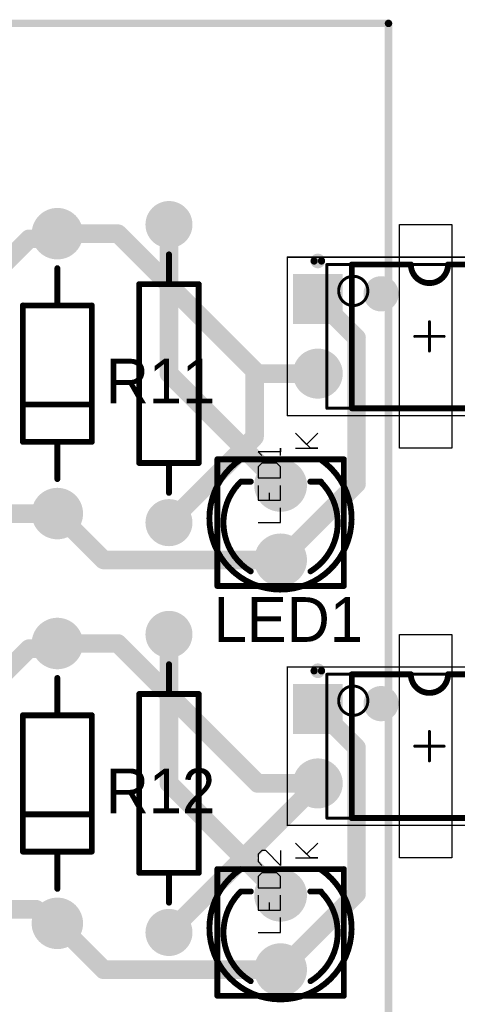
# Model space of a CAD drawing. Header units: millimetres. Extents: x 1.79 to 6.42, y 2.45 to 4.75.
# Tile 15 of 34: x 2.8 to 3.39, y 3.4 to 4.73. Entities that reach past the tile are written whole.
import ezdxf

# ---------------------------------------------------------------- set-up
doc = ezdxf.new("R2010")
doc.units = ezdxf.units.MM
doc.header["$MEASUREMENT"] = 0
for name, color, linetype in [('BottomLayer', 5, 'Continuous'), ('BottomSolder', 6, 'Continuous'), ('Mechanical13', 56, 'Continuous'), ('Mechanical15', 56, 'Continuous'), ('MultiLayer', 9, 'Continuous'), ('PadHoleLayer', 156, 'Continuous'), ('TopLayer', 1, 'Continuous'), ('TopOverlay', 2, 'Continuous'), ('TopSolder', 216, 'Continuous')]:
    doc.layers.add(name, color=color, linetype=linetype)

# ---------------------------------------------------------------- blocks, each defined once
blk = doc.blocks.new('VISH_DIP_4_14')
at = {"layer": 'BottomLayer', "const_width": 0.0295}
for points in [[(0.1352, 0.05, 1), (0.1648, 0.05, 1)], [(-0.1648, -0.05, 1), (-0.1352, -0.05, 1)], [(0.1352, -0.05, 1), (0.1648, -0.05, 1)]]:
    blk.add_lwpolyline(points, format="xyb", close=True, dxfattribs=at)
at = {"layer": 'BottomLayer'}
blk.add_solid([(-0.1795, 0.0205), (-0.1205, 0.0205), (-0.1795, 0.0795), (-0.1205, 0.0795)], dxfattribs=at)
at = {"layer": 'BottomSolder', "const_width": 0.0335}
for points in [[(0.1332, 0.05, 1), (0.1668, 0.05, 1)], [(-0.1668, -0.05, 1), (-0.1332, -0.05, 1)], [(0.1332, -0.05, 1), (0.1668, -0.05, 1)]]:
    blk.add_lwpolyline(points, format="xyb", close=True, dxfattribs=at)
at = {"layer": 'BottomSolder'}
blk.add_solid([(-0.1835, 0.0165), (-0.1165, 0.0165), (-0.1835, 0.0835), (-0.1165, 0.0835)], dxfattribs=at)
at = {"layer": 'Mechanical13', "const_width": 0.00394}
for points in [[(-0.1378, 0.0965), (0.1378, 0.0965)], [(-0.1378, -0.0965), (-0.1378, 0.0965)], [(0.1378, -0.0965), (0.1378, 0.0965)], [(-0.1378, -0.0965), (0.1378, -0.0965)]]:
    blk.add_lwpolyline(points, dxfattribs=at)
at = {"layer": 'Mechanical13'}
for points, const_width in [([(-0.1388, 0.0965, 1), (-0.1368, 0.0965, 1)], 0.00197), ([(-0.1388, 0.0965, 1), (-0.1368, 0.0965, 1)], 0.00197), ([(0.1368, 0.0965, 1), (0.1388, 0.0965, 1)], 0.00197), ([(0.1368, 0.0965, 1), (0.1388, 0.0965, 1)], 0.00197), ([(-0.0827, 0.061, 1), (-0.122, 0.061, 1)], 0.00394), ([(-0.123, 0.061, 1), (-0.1211, 0.061, 1)], 0.00197), ([(-0.0837, 0.061, 1), (-0.0817, 0.061, 1)], 0.00197), ([(-0.1388, -0.0965, 1), (-0.1368, -0.0965, 1)], 0.00197), ([(-0.1388, -0.0965, 1), (-0.1368, -0.0965, 1)], 0.00197), ([(0.1368, -0.0965, 1), (0.1388, -0.0965, 1)], 0.00197), ([(0.1368, -0.0965, 1), (0.1388, -0.0965, 1)], 0.00197)]:
    blk.add_lwpolyline(points, format="xyb", close=True, dxfattribs=dict(at, const_width=const_width))
at = {"layer": 'Mechanical15'}
for points, const_width in [([(-0.1909, 0.1063), (0.1909, 0.1063)], 0.00197), ([(-0.1909, -0.1063), (-0.1909, 0.1063)], 0.00197), ([(0.1909, -0.1063), (0.1909, 0.1063)], 0.00197), ([(0, -0.0197), (0, 0.0197)], 0.00394), ([(-0.0197, 0), (0.0197, 0)], 0.00394), ([(-0.1909, -0.1063), (0.1909, -0.1063)], 0.00197)]:
    blk.add_lwpolyline(points, dxfattribs=dict(at, const_width=const_width))
for points, const_width in [([(-0.1914, 0.1063, 1), (-0.1905, 0.1063, 1)], 0.000984), ([(-0.1914, 0.1063, 1), (-0.1905, 0.1063, 1)], 0.000984), ([(0.1905, 0.1063, 1), (0.1914, 0.1063, 1)], 0.000984), ([(0.1905, 0.1063, 1), (0.1914, 0.1063, 1)], 0.000984), ([(-0.001, 0.0197, 1), (0.001, 0.0197, 1)], 0.00197), ([(-0.0207, 0, 1), (-0.0187, 0, 1)], 0.00197), ([(0.0187, 0, 1), (0.0207, 0, 1)], 0.00197), ([(-0.001, -0.0197, 1), (0.001, -0.0197, 1)], 0.00197), ([(-0.1914, -0.1063, 1), (-0.1905, -0.1063, 1)], 0.000984), ([(-0.1914, -0.1063, 1), (-0.1905, -0.1063, 1)], 0.000984), ([(0.1905, -0.1063, 1), (0.1914, -0.1063, 1)], 0.000984), ([(0.1905, -0.1063, 1), (0.1914, -0.1063, 1)], 0.000984)]:
    blk.add_lwpolyline(points, format="xyb", close=True, dxfattribs=dict(at, const_width=const_width))
at = {"layer": 'MultiLayer', "const_width": 0.0295}
for points in [[(0.1352, 0.05, 1), (0.1648, 0.05, 1)], [(-0.1648, -0.05, 1), (-0.1352, -0.05, 1)], [(0.1352, -0.05, 1), (0.1648, -0.05, 1)]]:
    blk.add_lwpolyline(points, format="xyb", close=True, dxfattribs=at)
at = {"layer": 'MultiLayer'}
blk.add_solid([(-0.1795, 0.0205), (-0.1205, 0.0205), (-0.1795, 0.0795), (-0.1205, 0.0795)], dxfattribs=at)
at = {"layer": 'PadHoleLayer', "const_width": 0.0177}
for points in [[(-0.1589, 0.05, 1), (-0.1411, 0.05, 1)], [(0.1411, 0.05, 1), (0.1589, 0.05, 1)], [(-0.1589, -0.05, 1), (-0.1411, -0.05, 1)], [(0.1411, -0.05, 1), (0.1589, -0.05, 1)]]:
    blk.add_lwpolyline(points, format="xyb", close=True, dxfattribs=at)
at = {"layer": 'TopLayer', "const_width": 0.0295}
for points in [[(0.1352, 0.05, 1), (0.1648, 0.05, 1)], [(-0.1648, -0.05, 1), (-0.1352, -0.05, 1)], [(0.1352, -0.05, 1), (0.1648, -0.05, 1)]]:
    blk.add_lwpolyline(points, format="xyb", close=True, dxfattribs=at)
at = {"layer": 'TopLayer'}
blk.add_solid([(-0.1795, 0.0205), (-0.1205, 0.0205), (-0.1795, 0.0795), (-0.1205, 0.0795)], dxfattribs=at)
at = {"layer": 'TopOverlay'}
for points, const_width in [([(-0.1451, 0.1012, 1), (-0.1549, 0.1012, 1)], 0.00984), ([(-0.1574, 0.1012, 1), (-0.1525, 0.1012, 1)], 0.00492), ([(-0.1475, 0.1012, 1), (-0.1426, 0.1012, 1)], 0.00492), ([(-0.1063, 0.0965, 1), (-0.1024, 0.0965, 1)], 0.00394), ([(-0.1063, 0.0965, 1), (-0.1024, 0.0965, 1)], 0.00394), ([(-0.027, 0.0965, 1), (-0.023, 0.0965, 1)], 0.00394), ([(-0.027, 0.0965, 1), (-0.023, 0.0965, 1)], 0.00394), ([(0.023, 0.0965, 1), (0.027, 0.0965, 1)], 0.00394), ([(0.023, 0.0965, 1), (0.027, 0.0965, 1)], 0.00394), ([(0.1024, 0.0965, 1), (0.1063, 0.0965, 1)], 0.00394), ([(0.1024, 0.0965, 1), (0.1063, 0.0965, 1)], 0.00394), ([(-0.0531, 0.0571, 1), (-0.0768, 0.0571, 1)], 0.0236), ([(-0.0827, 0.0571, 1), (-0.0709, 0.0571, 1)], 0.0118), ([(-0.0591, 0.0571, 1), (-0.0472, 0.0571, 1)], 0.0118), ([(-0.1063, -0.0965, 1), (-0.1024, -0.0965, 1)], 0.00394), ([(-0.1063, -0.0965, 1), (-0.1024, -0.0965, 1)], 0.00394), ([(0.1024, -0.0965, 1), (0.1063, -0.0965, 1)], 0.00394), ([(0.1024, -0.0965, 1), (0.1063, -0.0965, 1)], 0.00394)]:
    blk.add_lwpolyline(points, format="xyb", close=True, dxfattribs=dict(at, const_width=const_width))
at = {"layer": 'TopOverlay', "const_width": 0.00787}
for points in [[(-0.1043, 0.0965), (-0.025, 0.0965)], [(-0.1043, -0.0965), (-0.1043, 0.0965)], [(0.025, 0.0965), (0.1043, 0.0965)], [(0.1043, -0.0965), (0.1043, 0.0965)], [(-0.1043, -0.0965), (0.1043, -0.0965)]]:
    blk.add_lwpolyline(points, dxfattribs=at)
blk.add_lwpolyline([(0.025, 0.0965, -1), (-0.025, 0.0965)], format="xyb", dxfattribs=at)
at = {"layer": 'TopSolder', "const_width": 0.0335}
for points in [[(0.1332, 0.05, 1), (0.1668, 0.05, 1)], [(-0.1668, -0.05, 1), (-0.1332, -0.05, 1)], [(0.1332, -0.05, 1), (0.1668, -0.05, 1)]]:
    blk.add_lwpolyline(points, format="xyb", close=True, dxfattribs=at)
at = {"layer": 'TopSolder'}
blk.add_solid([(-0.1835, 0.0165), (-0.1165, 0.0165), (-0.1835, 0.0835), (-0.1165, 0.0835)], dxfattribs=at)
blk = doc.blocks.new('VISH_DIP_4_15')
at = {"layer": 'BottomLayer', "const_width": 0.0295}
for points in [[(0.1352, 0.05, 1), (0.1648, 0.05, 1)], [(-0.1648, -0.05, 1), (-0.1352, -0.05, 1)], [(0.1352, -0.05, 1), (0.1648, -0.05, 1)]]:
    blk.add_lwpolyline(points, format="xyb", close=True, dxfattribs=at)
at = {"layer": 'BottomLayer'}
blk.add_solid([(-0.1795, 0.0205), (-0.1205, 0.0205), (-0.1795, 0.0795), (-0.1205, 0.0795)], dxfattribs=at)
at = {"layer": 'BottomSolder', "const_width": 0.0335}
for points in [[(0.1332, 0.05, 1), (0.1668, 0.05, 1)], [(-0.1668, -0.05, 1), (-0.1332, -0.05, 1)], [(0.1332, -0.05, 1), (0.1668, -0.05, 1)]]:
    blk.add_lwpolyline(points, format="xyb", close=True, dxfattribs=at)
at = {"layer": 'BottomSolder'}
blk.add_solid([(-0.1835, 0.0165), (-0.1165, 0.0165), (-0.1835, 0.0835), (-0.1165, 0.0835)], dxfattribs=at)
at = {"layer": 'Mechanical13', "const_width": 0.00394}
for points in [[(-0.1378, 0.0965), (0.1378, 0.0965)], [(-0.1378, -0.0965), (-0.1378, 0.0965)], [(0.1378, -0.0965), (0.1378, 0.0965)], [(-0.1378, -0.0965), (0.1378, -0.0965)]]:
    blk.add_lwpolyline(points, dxfattribs=at)
at = {"layer": 'Mechanical13'}
for points, const_width in [([(-0.1388, 0.0965, 1), (-0.1368, 0.0965, 1)], 0.00197), ([(-0.1388, 0.0965, 1), (-0.1368, 0.0965, 1)], 0.00197), ([(0.1368, 0.0965, 1), (0.1388, 0.0965, 1)], 0.00197), ([(0.1368, 0.0965, 1), (0.1388, 0.0965, 1)], 0.00197), ([(-0.0827, 0.061, 1), (-0.122, 0.061, 1)], 0.00394), ([(-0.123, 0.061, 1), (-0.1211, 0.061, 1)], 0.00197), ([(-0.0837, 0.061, 1), (-0.0817, 0.061, 1)], 0.00197), ([(-0.1388, -0.0965, 1), (-0.1368, -0.0965, 1)], 0.00197), ([(-0.1388, -0.0965, 1), (-0.1368, -0.0965, 1)], 0.00197), ([(0.1368, -0.0965, 1), (0.1388, -0.0965, 1)], 0.00197), ([(0.1368, -0.0965, 1), (0.1388, -0.0965, 1)], 0.00197)]:
    blk.add_lwpolyline(points, format="xyb", close=True, dxfattribs=dict(at, const_width=const_width))
at = {"layer": 'Mechanical15'}
for points, const_width in [([(-0.1909, 0.1063), (0.1909, 0.1063)], 0.00197), ([(-0.1909, -0.1063), (-0.1909, 0.1063)], 0.00197), ([(0.1909, -0.1063), (0.1909, 0.1063)], 0.00197), ([(0, -0.0197), (0, 0.0197)], 0.00394), ([(-0.0197, 0), (0.0197, 0)], 0.00394), ([(-0.1909, -0.1063), (0.1909, -0.1063)], 0.00197)]:
    blk.add_lwpolyline(points, dxfattribs=dict(at, const_width=const_width))
for points, const_width in [([(-0.1914, 0.1063, 1), (-0.1905, 0.1063, 1)], 0.000984), ([(-0.1914, 0.1063, 1), (-0.1905, 0.1063, 1)], 0.000984), ([(0.1905, 0.1063, 1), (0.1914, 0.1063, 1)], 0.000984), ([(0.1905, 0.1063, 1), (0.1914, 0.1063, 1)], 0.000984), ([(-0.001, 0.0197, 1), (0.001, 0.0197, 1)], 0.00197), ([(-0.0207, 0, 1), (-0.0187, 0, 1)], 0.00197), ([(0.0187, 0, 1), (0.0207, 0, 1)], 0.00197), ([(-0.001, -0.0197, 1), (0.001, -0.0197, 1)], 0.00197), ([(-0.1914, -0.1063, 1), (-0.1905, -0.1063, 1)], 0.000984), ([(-0.1914, -0.1063, 1), (-0.1905, -0.1063, 1)], 0.000984), ([(0.1905, -0.1063, 1), (0.1914, -0.1063, 1)], 0.000984), ([(0.1905, -0.1063, 1), (0.1914, -0.1063, 1)], 0.000984)]:
    blk.add_lwpolyline(points, format="xyb", close=True, dxfattribs=dict(at, const_width=const_width))
at = {"layer": 'MultiLayer', "const_width": 0.0295}
for points in [[(0.1352, 0.05, 1), (0.1648, 0.05, 1)], [(-0.1648, -0.05, 1), (-0.1352, -0.05, 1)], [(0.1352, -0.05, 1), (0.1648, -0.05, 1)]]:
    blk.add_lwpolyline(points, format="xyb", close=True, dxfattribs=at)
at = {"layer": 'MultiLayer'}
blk.add_solid([(-0.1795, 0.0205), (-0.1205, 0.0205), (-0.1795, 0.0795), (-0.1205, 0.0795)], dxfattribs=at)
at = {"layer": 'PadHoleLayer', "const_width": 0.0177}
for points in [[(-0.1589, 0.05, 1), (-0.1411, 0.05, 1)], [(0.1411, 0.05, 1), (0.1589, 0.05, 1)], [(-0.1589, -0.05, 1), (-0.1411, -0.05, 1)], [(0.1411, -0.05, 1), (0.1589, -0.05, 1)]]:
    blk.add_lwpolyline(points, format="xyb", close=True, dxfattribs=at)
at = {"layer": 'TopLayer', "const_width": 0.0295}
for points in [[(0.1352, 0.05, 1), (0.1648, 0.05, 1)], [(-0.1648, -0.05, 1), (-0.1352, -0.05, 1)], [(0.1352, -0.05, 1), (0.1648, -0.05, 1)]]:
    blk.add_lwpolyline(points, format="xyb", close=True, dxfattribs=at)
at = {"layer": 'TopLayer'}
blk.add_solid([(-0.1795, 0.0205), (-0.1205, 0.0205), (-0.1795, 0.0795), (-0.1205, 0.0795)], dxfattribs=at)
at = {"layer": 'TopOverlay'}
for points, const_width in [([(-0.1451, 0.1012, 1), (-0.1549, 0.1012, 1)], 0.00984), ([(-0.1574, 0.1012, 1), (-0.1525, 0.1012, 1)], 0.00492), ([(-0.1475, 0.1012, 1), (-0.1426, 0.1012, 1)], 0.00492), ([(-0.1063, 0.0965, 1), (-0.1024, 0.0965, 1)], 0.00394), ([(-0.1063, 0.0965, 1), (-0.1024, 0.0965, 1)], 0.00394), ([(-0.027, 0.0965, 1), (-0.023, 0.0965, 1)], 0.00394), ([(-0.027, 0.0965, 1), (-0.023, 0.0965, 1)], 0.00394), ([(0.023, 0.0965, 1), (0.027, 0.0965, 1)], 0.00394), ([(0.023, 0.0965, 1), (0.027, 0.0965, 1)], 0.00394), ([(0.1024, 0.0965, 1), (0.1063, 0.0965, 1)], 0.00394), ([(0.1024, 0.0965, 1), (0.1063, 0.0965, 1)], 0.00394), ([(-0.0531, 0.0571, 1), (-0.0768, 0.0571, 1)], 0.0236), ([(-0.0827, 0.0571, 1), (-0.0709, 0.0571, 1)], 0.0118), ([(-0.0591, 0.0571, 1), (-0.0472, 0.0571, 1)], 0.0118), ([(-0.1063, -0.0965, 1), (-0.1024, -0.0965, 1)], 0.00394), ([(-0.1063, -0.0965, 1), (-0.1024, -0.0965, 1)], 0.00394), ([(0.1024, -0.0965, 1), (0.1063, -0.0965, 1)], 0.00394), ([(0.1024, -0.0965, 1), (0.1063, -0.0965, 1)], 0.00394)]:
    blk.add_lwpolyline(points, format="xyb", close=True, dxfattribs=dict(at, const_width=const_width))
at = {"layer": 'TopOverlay', "const_width": 0.00787}
for points in [[(-0.1043, 0.0965), (-0.025, 0.0965)], [(-0.1043, -0.0965), (-0.1043, 0.0965)], [(0.025, 0.0965), (0.1043, 0.0965)], [(0.1043, -0.0965), (0.1043, 0.0965)], [(-0.1043, -0.0965), (0.1043, -0.0965)]]:
    blk.add_lwpolyline(points, dxfattribs=at)
blk.add_lwpolyline([(0.025, 0.0965, -1), (-0.025, 0.0965)], format="xyb", dxfattribs=at)
at = {"layer": 'TopSolder', "const_width": 0.0335}
for points in [[(0.1332, 0.05, 1), (0.1668, 0.05, 1)], [(-0.1668, -0.05, 1), (-0.1332, -0.05, 1)], [(0.1332, -0.05, 1), (0.1668, -0.05, 1)]]:
    blk.add_lwpolyline(points, format="xyb", close=True, dxfattribs=at)
at = {"layer": 'TopSolder'}
blk.add_solid([(-0.1835, 0.0165), (-0.1165, 0.0165), (-0.1835, 0.0835), (-0.1165, 0.0835)], dxfattribs=at)
blk = doc.blocks.new('AXIAL_0_4_18')
at = {"layer": 'BottomLayer', "const_width": 0.0276}
for points in [[(-0.2138, 0, 1), (-0.1862, 0, 1)], [(0.1862, 0, 1), (0.2138, 0, 1)]]:
    blk.add_lwpolyline(points, format="xyb", close=True, dxfattribs=at)
at = {"layer": 'BottomSolder', "const_width": 0.0316}
for points in [[(-0.2158, 0, 1), (-0.1842, 0, 1)], [(0.1842, 0, 1), (0.2158, 0, 1)]]:
    blk.add_lwpolyline(points, format="xyb", close=True, dxfattribs=at)
at = {"layer": 'MultiLayer', "const_width": 0.0276}
for points in [[(-0.2138, 0, 1), (-0.1862, 0, 1)], [(0.1862, 0, 1), (0.2138, 0, 1)]]:
    blk.add_lwpolyline(points, format="xyb", close=True, dxfattribs=at)
at = {"layer": 'PadHoleLayer', "const_width": 0.0167}
for points in [[(-0.2084, 0, 1), (-0.1916, 0, 1)], [(0.1916, 0, 1), (0.2084, 0, 1)]]:
    blk.add_lwpolyline(points, format="xyb", close=True, dxfattribs=at)
at = {"layer": 'TopLayer', "const_width": 0.0276}
for points in [[(-0.2138, 0, 1), (-0.1862, 0, 1)], [(0.1862, 0, 1), (0.2138, 0, 1)]]:
    blk.add_lwpolyline(points, format="xyb", close=True, dxfattribs=at)
at = {"layer": 'TopOverlay', "const_width": 0.00787}
for points in [[(-0.12, 0.04), (-0.12, -0.04)], [(-0.12, 0.04), (0.12, 0.04)], [(0.12, 0.04), (0.12, -0.04)], [(-0.16, 0), (-0.12, 0)], [(0.12, 0), (0.16, 0)], [(-0.12, -0.04), (0.12, -0.04)]]:
    blk.add_lwpolyline(points, dxfattribs=at)
at = {"layer": 'TopOverlay', "const_width": 0.00394}
for points in [[(-0.122, 0.04, 1), (-0.118, 0.04, 1)], [(-0.122, 0.04, 1), (-0.118, 0.04, 1)], [(0.118, 0.04, 1), (0.122, 0.04, 1)], [(0.118, 0.04, 1), (0.122, 0.04, 1)], [(-0.162, 0, 1), (-0.158, 0, 1)], [(-0.122, 0, 1), (-0.118, 0, 1)], [(0.118, 0, 1), (0.122, 0, 1)], [(0.158, 0, 1), (0.162, 0, 1)], [(-0.122, -0.04, 1), (-0.118, -0.04, 1)], [(-0.122, -0.04, 1), (-0.118, -0.04, 1)], [(0.118, -0.04, 1), (0.122, -0.04, 1)], [(0.118, -0.04, 1), (0.122, -0.04, 1)]]:
    blk.add_lwpolyline(points, format="xyb", close=True, dxfattribs=at)
at = {"layer": 'TopSolder', "const_width": 0.0316}
for points in [[(-0.2158, 0, 1), (-0.1842, 0, 1)], [(0.1842, 0, 1), (0.2158, 0, 1)]]:
    blk.add_lwpolyline(points, format="xyb", close=True, dxfattribs=at)
blk = doc.blocks.new('AXIAL_0_4_19')
at = {"layer": 'BottomLayer', "const_width": 0.0276}
for points in [[(-0.2138, 0, 1), (-0.1862, 0, 1)], [(0.1862, 0, 1), (0.2138, 0, 1)]]:
    blk.add_lwpolyline(points, format="xyb", close=True, dxfattribs=at)
at = {"layer": 'BottomSolder', "const_width": 0.0316}
for points in [[(-0.2158, 0, 1), (-0.1842, 0, 1)], [(0.1842, 0, 1), (0.2158, 0, 1)]]:
    blk.add_lwpolyline(points, format="xyb", close=True, dxfattribs=at)
at = {"layer": 'MultiLayer', "const_width": 0.0276}
for points in [[(-0.2138, 0, 1), (-0.1862, 0, 1)], [(0.1862, 0, 1), (0.2138, 0, 1)]]:
    blk.add_lwpolyline(points, format="xyb", close=True, dxfattribs=at)
at = {"layer": 'PadHoleLayer', "const_width": 0.0167}
for points in [[(-0.2084, 0, 1), (-0.1916, 0, 1)], [(0.1916, 0, 1), (0.2084, 0, 1)]]:
    blk.add_lwpolyline(points, format="xyb", close=True, dxfattribs=at)
at = {"layer": 'TopLayer', "const_width": 0.0276}
for points in [[(-0.2138, 0, 1), (-0.1862, 0, 1)], [(0.1862, 0, 1), (0.2138, 0, 1)]]:
    blk.add_lwpolyline(points, format="xyb", close=True, dxfattribs=at)
at = {"layer": 'TopOverlay', "const_width": 0.00787}
for points in [[(-0.12, 0.04), (-0.12, -0.04)], [(-0.12, 0.04), (0.12, 0.04)], [(0.12, 0.04), (0.12, -0.04)], [(-0.16, 0), (-0.12, 0)], [(0.12, 0), (0.16, 0)], [(-0.12, -0.04), (0.12, -0.04)]]:
    blk.add_lwpolyline(points, dxfattribs=at)
at = {"layer": 'TopOverlay', "const_width": 0.00394}
for points in [[(-0.122, 0.04, 1), (-0.118, 0.04, 1)], [(-0.122, 0.04, 1), (-0.118, 0.04, 1)], [(0.118, 0.04, 1), (0.122, 0.04, 1)], [(0.118, 0.04, 1), (0.122, 0.04, 1)], [(-0.162, 0, 1), (-0.158, 0, 1)], [(-0.122, 0, 1), (-0.118, 0, 1)], [(0.118, 0, 1), (0.122, 0, 1)], [(0.158, 0, 1), (0.162, 0, 1)], [(-0.122, -0.04, 1), (-0.118, -0.04, 1)], [(-0.122, -0.04, 1), (-0.118, -0.04, 1)], [(0.118, -0.04, 1), (0.122, -0.04, 1)], [(0.118, -0.04, 1), (0.122, -0.04, 1)]]:
    blk.add_lwpolyline(points, format="xyb", close=True, dxfattribs=at)
at = {"layer": 'TopSolder', "const_width": 0.0316}
for points in [[(-0.2158, 0, 1), (-0.1842, 0, 1)], [(0.1842, 0, 1), (0.2158, 0, 1)]]:
    blk.add_lwpolyline(points, format="xyb", close=True, dxfattribs=at)
blk = doc.blocks.new('T____3___32')
at = {"layer": 'BottomLayer', "const_width": 0.0315}
for points in [[(-0.0657, 0, 1), (-0.0343, 0, 1)], [(0.0343, 0, 1), (0.0657, 0, 1)]]:
    blk.add_lwpolyline(points, format="xyb", close=True, dxfattribs=at)
at = {"layer": 'BottomSolder', "const_width": 0.0355}
for points in [[(-0.0677, 0, 1), (-0.0323, 0, 1)], [(0.0323, 0, 1), (0.0677, 0, 1)]]:
    blk.add_lwpolyline(points, format="xyb", close=True, dxfattribs=at)
at = {"layer": 'Mechanical13', "const_width": 0.00787}
for points in [[(-0.085, 0.085), (0.085, 0.085)], [(-0.085, 0.085), (-0.085, -0.085)], [(0.085, 0.085), (0.085, -0.085)], [(-0.085, -0.085), (0.085, -0.085)]]:
    blk.add_lwpolyline(points, dxfattribs=at)
at = {"layer": 'Mechanical13', "const_width": 0.00394}
for points in [[(-0.087, 0.085, 1), (-0.083, 0.085, 1)], [(-0.087, 0.085, 1), (-0.083, 0.085, 1)], [(0.083, 0.085, 1), (0.087, 0.085, 1)], [(0.083, 0.085, 1), (0.087, 0.085, 1)], [(-0.087, -0.085, 1), (-0.083, -0.085, 1)], [(-0.087, -0.085, 1), (-0.083, -0.085, 1)], [(0.083, -0.085, 1), (0.087, -0.085, 1)], [(0.083, -0.085, 1), (0.087, -0.085, 1)]]:
    blk.add_lwpolyline(points, format="xyb", close=True, dxfattribs=at)
at = {"layer": 'Mechanical15'}
for p, q in [((0, 0.03), (0, 0)), ((0.05, 0.03), (0.03, 0.03)), ((0.03, 0.03), (0.03, 0)), ((0.06, 0.03), (0.06, 0)), ((0.075, 0.03), (0.06, 0.03)), ((0.08, 0.025), (0.075, 0.03)), ((0.095, 0.03), (0.09, 0.025)), ((0.105, 0.03), (0.095, 0.03)), ((0.11, 0.025), (0.105, 0.03)), ((0.03, 0.015), (0.04, 0.015)), ((0.08, 0.005), (0.08, 0.025)), ((0.09, 0), (0.11, 0.02)), ((0.11, 0.02), (0.11, 0.025)), ((0, 0), (0.02, 0)), ((0.03, 0), (0.05, 0)), ((0.06, 0), (0.075, 0)), ((0.075, 0), (0.08, 0.005)), ((0.11, 0), (0.09, 0)), ((0.1, -0.02), (0.1, -0.05)), ((0.1, -0.04), (0.12, -0.02)), ((0.12, -0.02), (0.105, -0.035)), ((0.105, -0.035), (0.12, -0.05)), ((0.1, -0.05), (0.1, -0.04))]:
    blk.add_line(p, q, dxfattribs=at)
at = {"layer": 'Mechanical15', "const_width": 0.00787}
blk.add_lwpolyline([(0.0842, -0.0543, -3.239871), (0.085, 0.0534)], format="xyb", dxfattribs=at)
blk.add_lwpolyline([(0.085, 0.0534), (0.085, -0.0543)], dxfattribs=at)
at = {"layer": 'Mechanical15', "const_width": 0.00394}
for points in [[(0.083, 0.0534, 1), (0.087, 0.0534, 1)], [(0.083, 0.0534, 1), (0.087, 0.0534, 1)], [(0.0823, -0.0543, 1), (0.0862, -0.0543, 1)], [(0.083, -0.0543, 1), (0.087, -0.0543, 1)]]:
    blk.add_lwpolyline(points, format="xyb", close=True, dxfattribs=at)
at = {"layer": 'MultiLayer', "const_width": 0.0315}
for points in [[(-0.0657, 0, 1), (-0.0343, 0, 1)], [(0.0343, 0, 1), (0.0657, 0, 1)]]:
    blk.add_lwpolyline(points, format="xyb", close=True, dxfattribs=at)
at = {"layer": 'PadHoleLayer', "const_width": 0.0197}
for points in [[(-0.0598, 0, 1), (-0.0402, 0, 1)], [(0.0402, 0, 1), (0.0598, 0, 1)]]:
    blk.add_lwpolyline(points, format="xyb", close=True, dxfattribs=at)
at = {"layer": 'TopLayer', "const_width": 0.0315}
for points in [[(-0.0657, 0, 1), (-0.0343, 0, 1)], [(0.0343, 0, 1), (0.0657, 0, 1)]]:
    blk.add_lwpolyline(points, format="xyb", close=True, dxfattribs=at)
at = {"layer": 'TopOverlay'}
for p, q in [((0.1, -0.02), (0.1, -0.05)), ((0.1, -0.04), (0.12, -0.02)), ((0.12, -0.02), (0.105, -0.035)), ((0.105, -0.035), (0.12, -0.05)), ((0.1, -0.05), (0.1, -0.04))]:
    blk.add_line(p, q, dxfattribs=at)
at = {"layer": 'TopOverlay', "const_width": 0.00787}
for points in [[(-0.0654, 0.0402, -0.469851), (0.0516, 0.0568)], [(0.0543, -0.0543, -0.484456), (-0.0654, -0.0402)]]:
    blk.add_lwpolyline(points, format="xyb", dxfattribs=at)
for points in [[(0.0516, 0.0568), (0.055, 0.0534)], [(0.055, 0.0534), (0.055, 0.04)], [(0.055, -0.04), (0.055, -0.0543)]]:
    blk.add_lwpolyline(points, dxfattribs=at)
at = {"layer": 'TopOverlay', "const_width": 0.00394}
for points in [[(0.0497, 0.0568, 1), (0.0536, 0.0568, 1)], [(0.0497, 0.0568, 1), (0.0536, 0.0568, 1)], [(0.053, 0.0534, 1), (0.057, 0.0534, 1)], [(0.053, 0.0534, 1), (0.057, 0.0534, 1)], [(-0.0674, 0.0402, 1), (-0.0634, 0.0402, 1)], [(0.053, 0.04, 1), (0.057, 0.04, 1)], [(-0.0674, -0.0402, 1), (-0.0634, -0.0402, 1)], [(0.053, -0.04, 1), (0.057, -0.04, 1)], [(0.0523, -0.0543, 1), (0.0563, -0.0543, 1)], [(0.053, -0.0543, 1), (0.057, -0.0543, 1)]]:
    blk.add_lwpolyline(points, format="xyb", close=True, dxfattribs=at)
at = {"layer": 'TopSolder', "const_width": 0.0355}
for points in [[(-0.0677, 0, 1), (-0.0323, 0, 1)], [(0.0323, 0, 1), (0.0677, 0, 1)]]:
    blk.add_lwpolyline(points, format="xyb", close=True, dxfattribs=at)
blk = doc.blocks.new('T____3___33')
at = {"layer": 'BottomLayer', "const_width": 0.0315}
for points in [[(-0.0657, 0, 1), (-0.0343, 0, 1)], [(0.0343, 0, 1), (0.0657, 0, 1)]]:
    blk.add_lwpolyline(points, format="xyb", close=True, dxfattribs=at)
at = {"layer": 'BottomSolder', "const_width": 0.0355}
for points in [[(-0.0677, 0, 1), (-0.0323, 0, 1)], [(0.0323, 0, 1), (0.0677, 0, 1)]]:
    blk.add_lwpolyline(points, format="xyb", close=True, dxfattribs=at)
at = {"layer": 'Mechanical13', "const_width": 0.00787}
for points in [[(-0.085, 0.085), (-0.085, -0.085)], [(-0.085, 0.085), (0.085, 0.085)], [(0.085, 0.085), (0.085, -0.085)], [(-0.085, -0.085), (0.085, -0.085)]]:
    blk.add_lwpolyline(points, dxfattribs=at)
at = {"layer": 'Mechanical13', "const_width": 0.00394}
for points in [[(-0.087, 0.085, 1), (-0.083, 0.085, 1)], [(-0.087, 0.085, 1), (-0.083, 0.085, 1)], [(0.083, 0.085, 1), (0.087, 0.085, 1)], [(0.083, 0.085, 1), (0.087, 0.085, 1)], [(-0.087, -0.085, 1), (-0.083, -0.085, 1)], [(-0.087, -0.085, 1), (-0.083, -0.085, 1)], [(0.083, -0.085, 1), (0.087, -0.085, 1)], [(0.083, -0.085, 1), (0.087, -0.085, 1)]]:
    blk.add_lwpolyline(points, format="xyb", close=True, dxfattribs=at)
at = {"layer": 'Mechanical15'}
for p, q in [((0, 0.03), (0, 0)), ((0.05, 0.03), (0.03, 0.03)), ((0.03, 0.03), (0.03, 0)), ((0.06, 0.03), (0.06, 0)), ((0.075, 0.03), (0.06, 0.03)), ((0.08, 0.025), (0.075, 0.03)), ((0.095, 0.03), (0.09, 0.025)), ((0.095, 0), (0.095, 0.03)), ((0.03, 0.015), (0.04, 0.015)), ((0.08, 0.005), (0.08, 0.025)), ((0, 0), (0.02, 0)), ((0.03, 0), (0.05, 0)), ((0.06, 0), (0.075, 0)), ((0.075, 0), (0.08, 0.005)), ((0.09, 0), (0.1, 0)), ((0.1, 0), (0.095, 0)), ((0.1, -0.02), (0.1, -0.05)), ((0.1, -0.04), (0.12, -0.02)), ((0.12, -0.02), (0.105, -0.035)), ((0.105, -0.035), (0.12, -0.05)), ((0.1, -0.05), (0.1, -0.04))]:
    blk.add_line(p, q, dxfattribs=at)
at = {"layer": 'Mechanical15', "const_width": 0.00787}
blk.add_lwpolyline([(0.0842, -0.0543, -3.239871), (0.085, 0.0534)], format="xyb", dxfattribs=at)
blk.add_lwpolyline([(0.085, 0.0534), (0.085, -0.0543)], dxfattribs=at)
at = {"layer": 'Mechanical15', "const_width": 0.00394}
for points in [[(0.083, 0.0534, 1), (0.087, 0.0534, 1)], [(0.083, 0.0534, 1), (0.087, 0.0534, 1)], [(0.0823, -0.0543, 1), (0.0862, -0.0543, 1)], [(0.083, -0.0543, 1), (0.087, -0.0543, 1)]]:
    blk.add_lwpolyline(points, format="xyb", close=True, dxfattribs=at)
at = {"layer": 'MultiLayer', "const_width": 0.0315}
for points in [[(-0.0657, 0, 1), (-0.0343, 0, 1)], [(0.0343, 0, 1), (0.0657, 0, 1)]]:
    blk.add_lwpolyline(points, format="xyb", close=True, dxfattribs=at)
at = {"layer": 'PadHoleLayer', "const_width": 0.0197}
for points in [[(-0.0598, 0, 1), (-0.0402, 0, 1)], [(0.0402, 0, 1), (0.0598, 0, 1)]]:
    blk.add_lwpolyline(points, format="xyb", close=True, dxfattribs=at)
at = {"layer": 'TopLayer', "const_width": 0.0315}
for points in [[(-0.0657, 0, 1), (-0.0343, 0, 1)], [(0.0343, 0, 1), (0.0657, 0, 1)]]:
    blk.add_lwpolyline(points, format="xyb", close=True, dxfattribs=at)
at = {"layer": 'TopOverlay'}
for p, q in [((0.1, -0.02), (0.1, -0.05)), ((0.1, -0.04), (0.12, -0.02)), ((0.12, -0.02), (0.105, -0.035)), ((0.105, -0.035), (0.12, -0.05)), ((0.1, -0.05), (0.1, -0.04))]:
    blk.add_line(p, q, dxfattribs=at)
at = {"layer": 'TopOverlay', "const_width": 0.00787}
for points in [[(-0.0654, 0.0402, -0.469851), (0.0516, 0.0568)], [(0.0543, -0.0543, -0.484456), (-0.0654, -0.0402)]]:
    blk.add_lwpolyline(points, format="xyb", dxfattribs=at)
for points in [[(0.0516, 0.0568), (0.055, 0.0534)], [(0.055, 0.0534), (0.055, 0.04)], [(0.055, -0.04), (0.055, -0.0543)]]:
    blk.add_lwpolyline(points, dxfattribs=at)
at = {"layer": 'TopOverlay', "const_width": 0.00394}
for points in [[(0.0497, 0.0568, 1), (0.0536, 0.0568, 1)], [(0.0497, 0.0568, 1), (0.0536, 0.0568, 1)], [(0.053, 0.0534, 1), (0.057, 0.0534, 1)], [(0.053, 0.0534, 1), (0.057, 0.0534, 1)], [(-0.0674, 0.0402, 1), (-0.0634, 0.0402, 1)], [(0.053, 0.04, 1), (0.057, 0.04, 1)], [(-0.0674, -0.0402, 1), (-0.0634, -0.0402, 1)], [(0.053, -0.04, 1), (0.057, -0.04, 1)], [(0.0523, -0.0543, 1), (0.0563, -0.0543, 1)], [(0.053, -0.0543, 1), (0.057, -0.0543, 1)]]:
    blk.add_lwpolyline(points, format="xyb", close=True, dxfattribs=at)
at = {"layer": 'TopSolder', "const_width": 0.0355}
for points in [[(-0.0677, 0, 1), (-0.0323, 0, 1)], [(0.0323, 0, 1), (0.0677, 0, 1)]]:
    blk.add_lwpolyline(points, format="xyb", close=True, dxfattribs=at)
blk = doc.blocks.new('ONSC_AXIAL_LEAD_2_59_10_P_44')
at = {"layer": 'BottomLayer', "const_width": 0.0305}
for points in [[(-0.2031, 0, 1), (-0.1725, 0, 1)], [(0.1725, 0, 1), (0.2031, 0, 1)]]:
    blk.add_lwpolyline(points, format="xyb", close=True, dxfattribs=at)
at = {"layer": 'BottomSolder', "const_width": 0.0345}
for points in [[(-0.2051, 0, 1), (-0.1705, 0, 1)], [(0.1705, 0, 1), (0.2051, 0, 1)]]:
    blk.add_lwpolyline(points, format="xyb", close=True, dxfattribs=at)
at = {"layer": 'MultiLayer', "const_width": 0.0305}
for points in [[(-0.2031, 0, 1), (-0.1725, 0, 1)], [(0.1725, 0, 1), (0.2031, 0, 1)]]:
    blk.add_lwpolyline(points, format="xyb", close=True, dxfattribs=at)
at = {"layer": 'PadHoleLayer', "const_width": 0.0207}
for points in [[(-0.1981, 0, 1), (-0.1775, 0, 1)], [(0.1775, 0, 1), (0.1981, 0, 1)]]:
    blk.add_lwpolyline(points, format="xyb", close=True, dxfattribs=at)
at = {"layer": 'TopLayer', "const_width": 0.0305}
for points in [[(-0.2031, 0, 1), (-0.1725, 0, 1)], [(0.1725, 0, 1), (0.2031, 0, 1)]]:
    blk.add_lwpolyline(points, format="xyb", close=True, dxfattribs=at)
at = {"layer": 'TopOverlay', "const_width": 0.00787}
for points in [[(-0.0915, 0.0463), (0.0915, 0.0463)], [(-0.0915, 0.0463), (-0.0915, -0.0463)], [(-0.0415, 0.0463), (-0.0415, -0.0463)], [(0.0915, 0.0463), (0.0915, -0.0463)], [(-0.1415, 0), (-0.0915, 0)], [(0.0915, 0), (0.1415, 0)], [(-0.0915, -0.0463), (0.0915, -0.0463)]]:
    blk.add_lwpolyline(points, dxfattribs=at)
at = {"layer": 'TopOverlay', "const_width": 0.00394}
for points in [[(-0.0935, 0.0463, 1), (-0.0896, 0.0463, 1)], [(-0.0935, 0.0463, 1), (-0.0896, 0.0463, 1)], [(-0.0435, 0.0463, 1), (-0.0396, 0.0463, 1)], [(0.0896, 0.0463, 1), (0.0935, 0.0463, 1)], [(0.0896, 0.0463, 1), (0.0935, 0.0463, 1)], [(-0.1435, 0, 1), (-0.1396, 0, 1)], [(-0.0935, 0, 1), (-0.0896, 0, 1)], [(0.0896, 0, 1), (0.0935, 0, 1)], [(0.1396, 0, 1), (0.1435, 0, 1)], [(-0.0935, -0.0463, 1), (-0.0896, -0.0463, 1)], [(-0.0935, -0.0463, 1), (-0.0896, -0.0463, 1)], [(-0.0435, -0.0463, 1), (-0.0396, -0.0463, 1)], [(0.0896, -0.0463, 1), (0.0935, -0.0463, 1)], [(0.0896, -0.0463, 1), (0.0935, -0.0463, 1)]]:
    blk.add_lwpolyline(points, format="xyb", close=True, dxfattribs=at)
at = {"layer": 'TopSolder', "const_width": 0.0345}
for points in [[(-0.2051, 0, 1), (-0.1705, 0, 1)], [(0.1705, 0, 1), (0.2051, 0, 1)]]:
    blk.add_lwpolyline(points, format="xyb", close=True, dxfattribs=at)
blk = doc.blocks.new('ONSC_AXIAL_LEAD_2_59_10_P_46')
at = {"layer": 'BottomLayer', "const_width": 0.0305}
for points in [[(-0.2031, 0, 1), (-0.1725, 0, 1)], [(0.1725, 0, 1), (0.2031, 0, 1)]]:
    blk.add_lwpolyline(points, format="xyb", close=True, dxfattribs=at)
at = {"layer": 'BottomSolder', "const_width": 0.0345}
for points in [[(-0.2051, 0, 1), (-0.1705, 0, 1)], [(0.1705, 0, 1), (0.2051, 0, 1)]]:
    blk.add_lwpolyline(points, format="xyb", close=True, dxfattribs=at)
at = {"layer": 'MultiLayer', "const_width": 0.0305}
for points in [[(-0.2031, 0, 1), (-0.1725, 0, 1)], [(0.1725, 0, 1), (0.2031, 0, 1)]]:
    blk.add_lwpolyline(points, format="xyb", close=True, dxfattribs=at)
at = {"layer": 'PadHoleLayer', "const_width": 0.0207}
for points in [[(-0.1981, 0, 1), (-0.1775, 0, 1)], [(0.1775, 0, 1), (0.1981, 0, 1)]]:
    blk.add_lwpolyline(points, format="xyb", close=True, dxfattribs=at)
at = {"layer": 'TopLayer', "const_width": 0.0305}
for points in [[(-0.2031, 0, 1), (-0.1725, 0, 1)], [(0.1725, 0, 1), (0.2031, 0, 1)]]:
    blk.add_lwpolyline(points, format="xyb", close=True, dxfattribs=at)
at = {"layer": 'TopOverlay', "const_width": 0.00787}
for points in [[(-0.0915, 0.0463), (0.0915, 0.0463)], [(-0.0915, 0.0463), (-0.0915, -0.0463)], [(-0.0415, 0.0463), (-0.0415, -0.0463)], [(0.0915, 0.0463), (0.0915, -0.0463)], [(-0.1415, 0), (-0.0915, 0)], [(0.0915, 0), (0.1415, 0)], [(-0.0915, -0.0463), (0.0915, -0.0463)]]:
    blk.add_lwpolyline(points, dxfattribs=at)
at = {"layer": 'TopOverlay', "const_width": 0.00394}
for points in [[(-0.0935, 0.0463, 1), (-0.0896, 0.0463, 1)], [(-0.0935, 0.0463, 1), (-0.0896, 0.0463, 1)], [(-0.0435, 0.0463, 1), (-0.0396, 0.0463, 1)], [(0.0896, 0.0463, 1), (0.0935, 0.0463, 1)], [(0.0896, 0.0463, 1), (0.0935, 0.0463, 1)], [(-0.1435, 0, 1), (-0.1396, 0, 1)], [(-0.0935, 0, 1), (-0.0896, 0, 1)], [(0.0896, 0, 1), (0.0935, 0, 1)], [(0.1396, 0, 1), (0.1435, 0, 1)], [(-0.0935, -0.0463, 1), (-0.0896, -0.0463, 1)], [(-0.0935, -0.0463, 1), (-0.0896, -0.0463, 1)], [(-0.0435, -0.0463, 1), (-0.0396, -0.0463, 1)], [(0.0896, -0.0463, 1), (0.0935, -0.0463, 1)], [(0.0896, -0.0463, 1), (0.0935, -0.0463, 1)]]:
    blk.add_lwpolyline(points, format="xyb", close=True, dxfattribs=at)
at = {"layer": 'TopSolder', "const_width": 0.0345}
for points in [[(-0.2051, 0, 1), (-0.1705, 0, 1)], [(0.1705, 0, 1), (0.2051, 0, 1)]]:
    blk.add_lwpolyline(points, format="xyb", close=True, dxfattribs=at)

msp = doc.modelspace()

# ---------------------------------------------------------------- linework, layer by layer
at = {"layer": 'BottomLayer', "const_width": 0.025}
for points in [[(2.6, 4.2189), (2.812, 4.4309)], [(2.812, 4.4309), (2.8431, 4.4309)], [(2.8431, 4.4309), (2.85, 4.4378)], [(2.85, 4.4378), (2.9314, 4.4378)], [(2.9314, 4.4378), (3.115, 4.2542)], [(3.2, 4.35), (3.252, 4.298)], [(3.252, 4.102), (3.252, 4.298)], [(3.115, 4.2542), (3.1192, 4.25)], [(3.115, 4.165), (3.115, 4.2542)], [(3.1192, 4.25), (3.2, 4.25)], [(3, 4.05), (3.115, 4.165)], [(3.15, 4), (3.252, 4.102)], [(2.6189, 4.0622), (2.85, 4.0622)], [(2.85, 4.0622), (2.9123, 3.9999)], [(2.9123, 3.9999), (3.1499, 3.9999)], [(3.1499, 3.9999), (3.15, 4)], [(2.8431, 3.8809), (2.85, 3.8878)], [(2.85, 3.8878), (2.9314, 3.8878)], [(2.9314, 3.8878), (3.1192, 3.7)], [(2.6, 3.6689), (2.812, 3.8809)], [(2.812, 3.8809), (2.8431, 3.8809)], [(3.2, 3.8), (3.252, 3.748)], [(3.252, 3.552), (3.252, 3.748)], [(3, 3.5), (3.2, 3.7)], [(3.1192, 3.7), (3.2, 3.7)], [(3.15, 3.45), (3.252, 3.552)], [(2.6, 3.5311), (2.8214, 3.5311)], [(2.8214, 3.5311), (2.8403, 3.5122)], [(2.8403, 3.5122), (2.85, 3.5122)], [(2.85, 3.5122), (2.9123, 3.4499)], [(2.9123, 3.4499), (3.1499, 3.4499)], [(3.1499, 3.4499), (3.15, 3.45)]]:
    msp.add_lwpolyline(points, dxfattribs=at)
at = {"layer": 'BottomLayer', "const_width": 0.0125}
for points in [[(2.8058, 4.4309, 1), (2.8183, 4.4309, 1)], [(2.8058, 4.4309, 1), (2.8183, 4.4309, 1)], [(2.8369, 4.4309, 1), (2.8494, 4.4309, 1)], [(2.8369, 4.4309, 1), (2.8494, 4.4309, 1)], [(2.8438, 4.4378, 1), (2.8563, 4.4378, 1)], [(2.8438, 4.4378, 1), (2.8563, 4.4378, 1)], [(2.9251, 4.4378, 1), (2.9376, 4.4378, 1)], [(2.9251, 4.4378, 1), (2.9376, 4.4378, 1)], [(3.1938, 4.35, 1), (3.2062, 4.35, 1)], [(3.2458, 4.298, 1), (3.2583, 4.298, 1)], [(3.2458, 4.298, 1), (3.2583, 4.298, 1)], [(3.1088, 4.2542, 1), (3.1212, 4.2542, 1)], [(3.1088, 4.2542, 1), (3.1212, 4.2542, 1)], [(3.1088, 4.2542, 1), (3.1212, 4.2542, 1)], [(3.1129, 4.25, 1), (3.1254, 4.25, 1)], [(3.1129, 4.25, 1), (3.1254, 4.25, 1)], [(3.1938, 4.25, 1), (3.2062, 4.25, 1)], [(3.1088, 4.165, 1), (3.1212, 4.165, 1)], [(3.1088, 4.165, 1), (3.1212, 4.165, 1)], [(3.2458, 4.102, 1), (3.2583, 4.102, 1)], [(3.2458, 4.102, 1), (3.2583, 4.102, 1)], [(2.8438, 4.0622, 1), (2.8563, 4.0622, 1)], [(2.8438, 4.0622, 1), (2.8563, 4.0622, 1)], [(2.9937, 4.05, 1), (3.0063, 4.05, 1)], [(2.906, 3.9999, 1), (2.9185, 3.9999, 1)], [(2.906, 3.9999, 1), (2.9185, 3.9999, 1)], [(3.1437, 3.9999, 1), (3.1562, 3.9999, 1)], [(3.1437, 3.9999, 1), (3.1562, 3.9999, 1)], [(3.1437, 4, 1), (3.1562, 4, 1)], [(3.1437, 4, 1), (3.1562, 4, 1)], [(2.8438, 3.8878, 1), (2.8563, 3.8878, 1)], [(2.8438, 3.8878, 1), (2.8563, 3.8878, 1)], [(2.9251, 3.8878, 1), (2.9376, 3.8878, 1)], [(2.9251, 3.8878, 1), (2.9376, 3.8878, 1)], [(2.8058, 3.8809, 1), (2.8183, 3.8809, 1)], [(2.8058, 3.8809, 1), (2.8183, 3.8809, 1)], [(2.8369, 3.8809, 1), (2.8494, 3.8809, 1)], [(2.8369, 3.8809, 1), (2.8494, 3.8809, 1)], [(3.1938, 3.8, 1), (3.2062, 3.8, 1)], [(3.2458, 3.748, 1), (3.2583, 3.748, 1)], [(3.2458, 3.748, 1), (3.2583, 3.748, 1)], [(3.1129, 3.7, 1), (3.1254, 3.7, 1)], [(3.1129, 3.7, 1), (3.1254, 3.7, 1)], [(3.1938, 3.7, 1), (3.2062, 3.7, 1)], [(3.1938, 3.7, 1), (3.2062, 3.7, 1)], [(3.2458, 3.552, 1), (3.2583, 3.552, 1)], [(3.2458, 3.552, 1), (3.2583, 3.552, 1)], [(2.8151, 3.5311, 1), (2.8276, 3.5311, 1)], [(2.8151, 3.5311, 1), (2.8276, 3.5311, 1)], [(2.834, 3.5122, 1), (2.8465, 3.5122, 1)], [(2.834, 3.5122, 1), (2.8465, 3.5122, 1)], [(2.8438, 3.5122, 1), (2.8563, 3.5122, 1)], [(2.8438, 3.5122, 1), (2.8563, 3.5122, 1)], [(2.9937, 3.5, 1), (3.0063, 3.5, 1)], [(2.906, 3.4499, 1), (2.9185, 3.4499, 1)], [(2.906, 3.4499, 1), (2.9185, 3.4499, 1)], [(3.1437, 3.4499, 1), (3.1562, 3.4499, 1)], [(3.1437, 3.4499, 1), (3.1562, 3.4499, 1)], [(3.1437, 3.45, 1), (3.1562, 3.45, 1)], [(3.1437, 3.45, 1), (3.1562, 3.45, 1)]]:
    msp.add_lwpolyline(points, format="xyb", close=True, dxfattribs=at)
at = {"layer": 'MultiLayer'}
for p, q in [((3.31, 4.15), (3.31, 4.45)), ((3.31, 4.45), (3.38, 4.45)), ((3.38, 4.45), (3.38, 4.15)), ((3.38, 4.15), (3.31, 4.15)), ((3.31, 3.6), (3.31, 3.9)), ((3.31, 3.9), (3.38, 3.9)), ((3.38, 3.9), (3.38, 3.6)), ((3.38, 3.6), (3.31, 3.6))]:
    msp.add_line(p, q, dxfattribs=at)
at = {"layer": 'TopLayer', "const_width": 0.025}
for points in [[(3, 4.25), (3, 4.45)], [(3, 4.25), (3.15, 4.1)], [(3, 3.7), (3, 3.9)], [(3, 3.7), (3.15, 3.55)]]:
    msp.add_lwpolyline(points, dxfattribs=at)
at = {"layer": 'TopLayer', "const_width": 0.0125}
for points in [[(2.9937, 4.45, 1), (3.0063, 4.45, 1)], [(2.9937, 4.25, 1), (3.0063, 4.25, 1)], [(2.9937, 4.25, 1), (3.0063, 4.25, 1)], [(3.1437, 4.1, 1), (3.1562, 4.1, 1)], [(2.9937, 3.9, 1), (3.0063, 3.9, 1)], [(2.9937, 3.7, 1), (3.0063, 3.7, 1)], [(2.9937, 3.7, 1), (3.0063, 3.7, 1)], [(3.1437, 3.55, 1), (3.1562, 3.55, 1)]]:
    msp.add_lwpolyline(points, format="xyb", close=True, dxfattribs=at)
at = {"layer": 'TopOverlay', "const_width": 0.01}
for points in [[(1.795, 4.72), (3.295, 4.72)], [(3.295, 2.47), (3.295, 4.72)]]:
    msp.add_lwpolyline(points, dxfattribs=at)
at = {"layer": 'TopOverlay', "const_width": 0.005}
msp.add_lwpolyline([(3.2925, 4.72, 1), (3.2975, 4.72, 1)], format="xyb", close=True, dxfattribs=at)
msp.add_lwpolyline([(3.2925, 4.72, 1), (3.2975, 4.72, 1)], format="xyb", close=True, dxfattribs=at)

# ---------------------------------------------------------------- block references
at = {"rotation": 90}
for name, p in [('AXIAL_0_4_19', (3, 4.25)), ('ONSC_AXIAL_LEAD_2_59_10_P_46', (2.85, 4.25)), ('T____3___33', (3.15, 4.05)), ('AXIAL_0_4_18', (3, 3.7)), ('ONSC_AXIAL_LEAD_2_59_10_P_44', (2.85, 3.7)), ('T____3___32', (3.15, 3.5))]:
    msp.add_blockref(name, p, dxfattribs=at)
for name, p in [('VISH_DIP_4_15', (3.35, 4.3)), ('VISH_DIP_4_14', (3.35, 3.75))]:
    msp.add_blockref(name, p)

# ---------------------------------------------------------------- texts
at = {"layer": 'TopOverlay'}
for s, p in [('R11', (2.915, 4.21)), ('LED1', (3.06, 3.89)), ('R12', (2.915, 3.66))]:
    msp.add_text(s, height=0.06, dxfattribs=at).set_placement(p)

doc.saveas('drawing.dxf')
